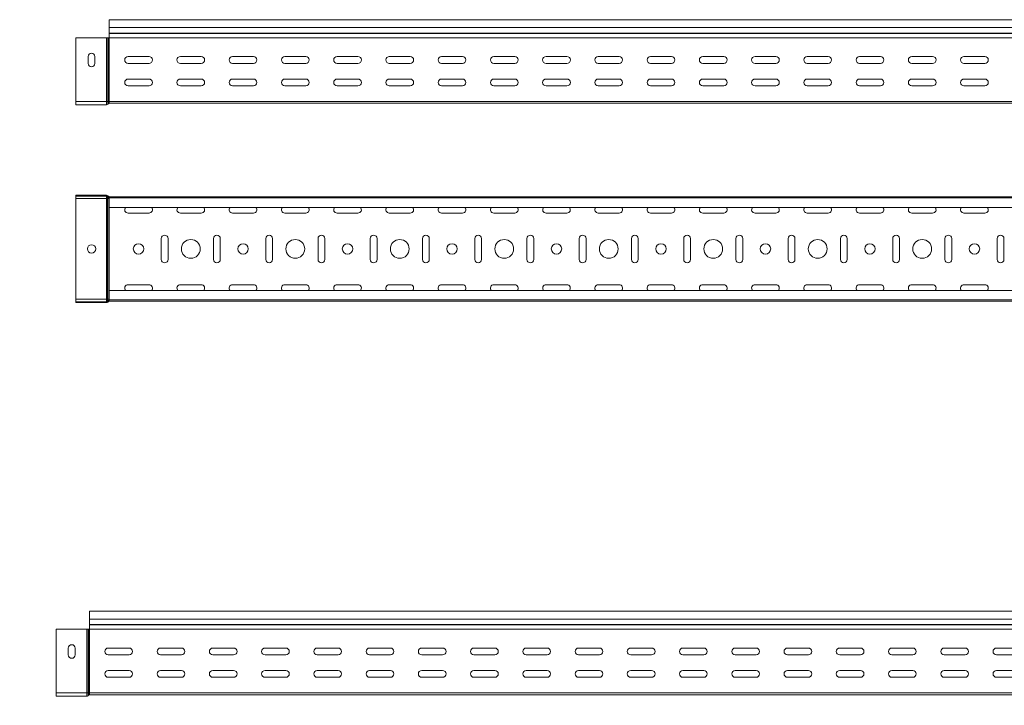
# Model space of a CAD drawing. Header units: millimetres. Extents: x -687 to 2818, y -3045 to -151.
# Tile 7 of 11: x 255 to 1198, y -807 to -151. Entities that reach past the tile are written whole.
import ezdxf

# ---------------------------------------------------------------- set-up
doc = ezdxf.new("R2010")
doc.units = ezdxf.units.MM
doc.styles.add('SLDTEXTSTYLE0', font='TXT', dxfattribs={"width": 0.7, "bigfont": 'bigfont'})

msp = doc.modelspace()

# ---------------------------------------------------------------- linework, layer by layer
at = {"color": 7, "linetype": 'Continuous', "lineweight": 15}
for p, q in [((2809.2, -151.13), (341.2, -151.13)), ((341.2, -158.58), (341.2, -151.13)), ((341.2, -158.58), (2809.2, -158.58)), ((341.2, -163.89), (341.2, -158.58)), ((338.53, -168.39), (309.2, -168.39)), ((309.2, -229.33), (309.2, -168.39)), ((338.53, -229.33), (338.53, -168.39)), ((339.86, -168.39), (338.53, -168.39)), ((339.86, -229.33), (339.86, -168.39)), ((340.33, -168.39), (339.86, -168.39)), ((340.33, -229.33), (340.33, -168.39)), ((341, -168.39), (340.33, -168.39)), ((341, -229.33), (341, -168.39)), ((341.2, -168.39), (341, -168.39)), ((341.2, -163.89), (2809.2, -163.89)), ((341.2, -164.25), (341.2, -163.89)), ((341.2, -164.25), (2809.2, -164.25)), ((341.2, -168.39), (341.2, -164.25)), ((341.2, -229.33), (341.2, -168.39)), ((341.2, -168.39), (2809.2, -168.39)), ((320.95, -192.9), (320.95, -186.4)), ((327.45, -186.4), (327.45, -192.9)), ((359.2, -186.4), (379.2, -186.4)), ((409.2, -186.4), (429.2, -186.4)), ((459.2, -186.4), (479.2, -186.4)), ((509.2, -186.4), (529.2, -186.4)), ((559.2, -186.4), (579.2, -186.4)), ((609.2, -186.4), (629.2, -186.4)), ((659.2, -186.4), (679.2, -186.4)), ((709.2, -186.4), (729.2, -186.4)), ((759.2, -186.4), (779.2, -186.4)), ((809.2, -186.4), (829.2, -186.4)), ((859.2, -186.4), (879.2, -186.4)), ((909.2, -186.4), (929.2, -186.4)), ((959.2, -186.4), (979.2, -186.4)), ((1009.2, -186.4), (1029.2, -186.4)), ((1059.2, -186.4), (1079.2, -186.4)), ((1109.2, -186.4), (1129.2, -186.4)), ((1159.2, -186.4), (1179.2, -186.4)), ((379.2, -192.9), (359.2, -192.9)), ((429.2, -192.9), (409.2, -192.9)), ((479.2, -192.9), (459.2, -192.9)), ((529.2, -192.9), (509.2, -192.9)), ((579.2, -192.9), (559.2, -192.9)), ((629.2, -192.9), (609.2, -192.9)), ((679.2, -192.9), (659.2, -192.9)), ((729.2, -192.9), (709.2, -192.9)), ((779.2, -192.9), (759.2, -192.9)), ((829.2, -192.9), (809.2, -192.9)), ((879.2, -192.9), (859.2, -192.9)), ((929.2, -192.9), (909.2, -192.9)), ((979.2, -192.9), (959.2, -192.9)), ((1029.2, -192.9), (1009.2, -192.9)), ((1079.2, -192.9), (1059.2, -192.9)), ((1129.2, -192.9), (1109.2, -192.9)), ((1179.2, -192.9), (1159.2, -192.9)), ((359.2, -207.9), (379.2, -207.9)), ((379.2, -214.4), (359.2, -214.4)), ((409.2, -207.9), (429.2, -207.9)), ((429.2, -214.4), (409.2, -214.4)), ((459.2, -207.9), (479.2, -207.9)), ((479.2, -214.4), (459.2, -214.4)), ((509.2, -207.9), (529.2, -207.9)), ((529.2, -214.4), (509.2, -214.4)), ((559.2, -207.9), (579.2, -207.9)), ((579.2, -214.4), (559.2, -214.4)), ((609.2, -207.9), (629.2, -207.9)), ((629.2, -214.4), (609.2, -214.4)), ((659.2, -207.9), (679.2, -207.9)), ((679.2, -214.4), (659.2, -214.4)), ((709.2, -207.9), (729.2, -207.9)), ((729.2, -214.4), (709.2, -214.4)), ((759.2, -207.9), (779.2, -207.9)), ((779.2, -214.4), (759.2, -214.4)), ((809.2, -207.9), (829.2, -207.9)), ((829.2, -214.4), (809.2, -214.4)), ((859.2, -207.9), (879.2, -207.9)), ((879.2, -214.4), (859.2, -214.4)), ((909.2, -207.9), (929.2, -207.9)), ((929.2, -214.4), (909.2, -214.4)), ((959.2, -207.9), (979.2, -207.9)), ((979.2, -214.4), (959.2, -214.4)), ((1009.2, -207.9), (1029.2, -207.9)), ((1029.2, -214.4), (1009.2, -214.4)), ((1059.2, -207.9), (1079.2, -207.9)), ((1079.2, -214.4), (1059.2, -214.4)), ((1109.2, -207.9), (1129.2, -207.9)), ((1129.2, -214.4), (1109.2, -214.4)), ((1159.2, -207.9), (1179.2, -207.9)), ((1179.2, -214.4), (1159.2, -214.4)), ((338.53, -229.33), (309.2, -229.33)), ((309.2, -232.53), (309.2, -229.33)), ((338.53, -232.53), (309.2, -232.53)), ((338.53, -232.53), (338.53, -229.33)), ((339.86, -229.33), (338.53, -229.33)), ((339.86, -231.94), (339.86, -229.33)), ((340.33, -229.33), (339.86, -229.33)), ((340.33, -231.42), (339.86, -231.94)), ((340.33, -231.42), (340.33, -229.33)), ((341, -229.33), (340.33, -229.33)), ((341, -231.13), (341, -229.33)), ((341.2, -229.33), (341, -229.33)), ((341.2, -231.13), (341, -231.13)), ((341.2, -231.13), (341.2, -229.33)), ((341.2, -229.33), (2809.2, -229.33)), ((341.2, -231.13), (2809.2, -231.13)), ((338.53, -319.06), (309.2, -319.06)), ((309.2, -319.96), (309.2, -319.06)), ((338.53, -319.96), (309.2, -319.96)), ((309.2, -319.96), (309.2, -322.26)), ((338.53, -319.96), (338.53, -319.06)), ((338.53, -319.96), (338.53, -322.26)), ((339.2, -320.25), (339.86, -319.65)), ((339.67, -320.77), (339.2, -320.25)), ((339.2, -320.25), (339.2, -322.26)), ((339.67, -320.77), (340.33, -320.16)), ((340.33, -320.16), (339.86, -319.65)), ((338.53, -322.26), (309.2, -322.26)), ((309.2, -322.26), (309.2, -418.66)), ((339.2, -322.26), (338.53, -322.26)), ((338.53, -322.26), (338.53, -418.66)), ((339.67, -322.26), (339.2, -322.26)), ((339.2, -322.26), (339.2, -418.66)), ((339.67, -320.77), (339.67, -322.26)), ((341, -322.26), (339.67, -322.26)), ((339.67, -322.26), (339.67, -418.66)), ((341, -321.36), (341, -320.46)), ((341.2, -320.46), (341, -320.46)), ((341.2, -321.36), (341, -321.36)), ((341, -321.36), (341, -322.26)), ((341.2, -322.26), (341, -322.26)), ((341, -322.26), (341, -418.66)), ((341.2, -320.46), (2809.2, -320.46)), ((341.2, -321.58), (341.2, -320.46)), ((2809.2, -321.58), (341.2, -321.58)), ((341.2, -330.68), (341.2, -321.58)), ((341.2, -330.68), (2809.2, -330.68)), ((341.2, -330.68), (341.2, -410.23)), ((359.2, -336.21), (379.2, -336.21)), ((409.2, -336.21), (429.2, -336.21)), ((459.2, -336.21), (479.2, -336.21)), ((509.2, -336.21), (529.2, -336.21)), ((559.2, -336.21), (579.2, -336.21)), ((609.2, -336.21), (629.2, -336.21)), ((659.2, -336.21), (679.2, -336.21)), ((709.2, -336.21), (729.2, -336.21)), ((759.2, -336.21), (779.2, -336.21)), ((809.2, -336.21), (829.2, -336.21)), ((859.2, -336.21), (879.2, -336.21)), ((909.2, -336.21), (929.2, -336.21)), ((959.2, -336.21), (979.2, -336.21)), ((1009.2, -336.21), (1029.2, -336.21)), ((1059.2, -336.21), (1079.2, -336.21)), ((1109.2, -336.21), (1129.2, -336.21)), ((1159.2, -336.21), (1179.2, -336.21)), ((390.95, -360.46), (390.95, -380.46)), ((397.45, -380.46), (397.45, -360.46)), ((440.95, -360.46), (440.95, -380.46)), ((447.45, -380.46), (447.45, -360.46)), ((490.95, -360.46), (490.95, -380.46)), ((497.45, -380.46), (497.45, -360.46)), ((540.95, -360.46), (540.95, -380.46)), ((547.45, -380.46), (547.45, -360.46)), ((590.95, -360.46), (590.95, -380.46)), ((597.45, -380.46), (597.45, -360.46)), ((640.95, -360.46), (640.95, -380.46)), ((647.45, -380.46), (647.45, -360.46)), ((690.95, -360.46), (690.95, -380.46)), ((697.45, -380.46), (697.45, -360.46)), ((740.95, -360.46), (740.95, -380.46)), ((747.45, -380.46), (747.45, -360.46)), ((790.95, -360.46), (790.95, -380.46)), ((797.45, -380.46), (797.45, -360.46)), ((840.95, -360.46), (840.95, -380.46)), ((847.45, -380.46), (847.45, -360.46)), ((890.95, -360.46), (890.95, -380.46)), ((897.45, -380.46), (897.45, -360.46)), ((940.95, -360.46), (940.95, -380.46)), ((947.45, -380.46), (947.45, -360.46)), ((990.95, -360.46), (990.95, -380.46)), ((997.45, -380.46), (997.45, -360.46)), ((1040.95, -360.46), (1040.95, -380.46)), ((1047.45, -380.46), (1047.45, -360.46)), ((1090.95, -360.46), (1090.95, -380.46)), ((1097.45, -380.46), (1097.45, -360.46)), ((1140.95, -360.46), (1140.95, -380.46)), ((1147.45, -380.46), (1147.45, -360.46)), ((1190.95, -360.46), (1190.95, -380.46)), ((1197.45, -380.46), (1197.45, -360.46)), ((379.2, -404.71), (359.2, -404.71)), ((429.2, -404.71), (409.2, -404.71)), ((479.2, -404.71), (459.2, -404.71)), ((529.2, -404.71), (509.2, -404.71)), ((579.2, -404.71), (559.2, -404.71)), ((629.2, -404.71), (609.2, -404.71)), ((679.2, -404.71), (659.2, -404.71)), ((729.2, -404.71), (709.2, -404.71)), ((779.2, -404.71), (759.2, -404.71)), ((829.2, -404.71), (809.2, -404.71)), ((879.2, -404.71), (859.2, -404.71)), ((929.2, -404.71), (909.2, -404.71)), ((979.2, -404.71), (959.2, -404.71)), ((1029.2, -404.71), (1009.2, -404.71)), ((1079.2, -404.71), (1059.2, -404.71)), ((1129.2, -404.71), (1109.2, -404.71)), ((1179.2, -404.71), (1159.2, -404.71)), ((2809.2, -410.23), (341.2, -410.23)), ((341.2, -419.33), (341.2, -410.23)), ((338.53, -418.66), (309.2, -418.66)), ((309.2, -418.66), (309.2, -420.96)), ((309.2, -420.96), (309.2, -421.86)), ((338.53, -420.96), (309.2, -420.96)), ((338.53, -421.86), (309.2, -421.86)), ((339.2, -418.66), (338.53, -418.66)), ((338.53, -418.66), (338.53, -420.96)), ((338.53, -420.96), (338.53, -421.86)), ((339.67, -418.66), (339.2, -418.66)), ((339.2, -418.66), (339.2, -420.66)), ((339.67, -420.15), (339.2, -420.66)), ((339.2, -420.66), (339.86, -421.27)), ((341, -418.66), (339.67, -418.66)), ((339.67, -418.66), (339.67, -420.15)), ((339.67, -420.15), (340.33, -420.75)), ((340.33, -420.75), (339.86, -421.27)), ((341.2, -418.66), (341, -418.66)), ((341, -418.66), (341, -419.56)), ((341, -419.56), (341, -420.46)), ((341.2, -419.56), (341, -419.56)), ((341.2, -420.46), (341, -420.46)), ((341.2, -419.33), (2809.2, -419.33)), ((341.2, -420.46), (341.2, -419.33)), ((341.2, -420.46), (2809.2, -420.46)), ((2790.22, -717.12), (322.22, -717.12)), ((322.22, -724.58), (322.22, -717.12)), ((322.22, -724.58), (2790.22, -724.58)), ((322.22, -729.89), (322.22, -724.58)), ((319.55, -734.38), (290.22, -734.38)), ((290.22, -795.32), (290.22, -734.38)), ((319.55, -795.32), (319.55, -734.38)), ((320.88, -734.38), (319.55, -734.38)), ((320.88, -795.32), (320.88, -734.38)), ((321.35, -734.38), (320.88, -734.38)), ((321.35, -795.32), (321.35, -734.38)), ((322.02, -734.38), (321.35, -734.38)), ((322.02, -795.32), (322.02, -734.38)), ((322.22, -734.38), (322.02, -734.38)), ((322.22, -730.25), (322.22, -729.89)), ((322.22, -729.89), (2790.22, -729.89)), ((322.22, -734.38), (322.22, -730.25)), ((322.22, -730.25), (2790.22, -730.25)), ((322.22, -734.38), (2790.22, -734.38)), ((322.22, -795.32), (322.22, -734.38)), ((301.97, -752.39), (301.97, -758.89)), ((308.47, -758.89), (308.47, -752.39)), ((360.22, -752.37), (340.22, -752.37)), ((410.22, -752.37), (390.22, -752.37)), ((460.22, -752.37), (440.22, -752.37)), ((510.22, -752.37), (490.22, -752.37)), ((560.22, -752.37), (540.22, -752.37)), ((610.22, -752.37), (590.22, -752.37)), ((660.22, -752.37), (640.22, -752.37)), ((710.22, -752.37), (690.22, -752.37)), ((760.22, -752.37), (740.22, -752.37)), ((810.22, -752.37), (790.22, -752.37)), ((860.22, -752.37), (840.22, -752.37)), ((910.22, -752.37), (890.22, -752.37)), ((960.22, -752.37), (940.22, -752.37)), ((1010.22, -752.37), (990.22, -752.37)), ((1060.22, -752.37), (1040.22, -752.37)), ((1110.22, -752.37), (1090.22, -752.37)), ((1160.22, -752.37), (1140.22, -752.37)), ((1210.22, -752.37), (1190.22, -752.37)), ((340.22, -758.87), (360.22, -758.87)), ((390.22, -758.87), (410.22, -758.87)), ((440.22, -758.87), (460.22, -758.87)), ((490.22, -758.87), (510.22, -758.87)), ((540.22, -758.87), (560.22, -758.87)), ((590.22, -758.87), (610.22, -758.87)), ((640.22, -758.87), (660.22, -758.87)), ((690.22, -758.87), (710.22, -758.87)), ((740.22, -758.87), (760.22, -758.87)), ((790.22, -758.87), (810.22, -758.87)), ((840.22, -758.87), (860.22, -758.87)), ((890.22, -758.87), (910.22, -758.87)), ((940.22, -758.87), (960.22, -758.87)), ((990.22, -758.87), (1010.22, -758.87)), ((1040.22, -758.87), (1060.22, -758.87)), ((1090.22, -758.87), (1110.22, -758.87)), ((1140.22, -758.87), (1160.22, -758.87)), ((1190.22, -758.87), (1210.22, -758.87)), ((360.22, -773.87), (340.22, -773.87)), ((340.22, -780.37), (360.22, -780.37)), ((410.22, -773.87), (390.22, -773.87)), ((390.22, -780.37), (410.22, -780.37)), ((460.22, -773.87), (440.22, -773.87)), ((440.22, -780.37), (460.22, -780.37)), ((510.22, -773.87), (490.22, -773.87)), ((490.22, -780.37), (510.22, -780.37)), ((560.22, -773.87), (540.22, -773.87)), ((540.22, -780.37), (560.22, -780.37)), ((610.22, -773.87), (590.22, -773.87)), ((590.22, -780.37), (610.22, -780.37)), ((660.22, -773.87), (640.22, -773.87)), ((640.22, -780.37), (660.22, -780.37)), ((710.22, -773.87), (690.22, -773.87)), ((690.22, -780.37), (710.22, -780.37)), ((760.22, -773.87), (740.22, -773.87)), ((740.22, -780.37), (760.22, -780.37)), ((810.22, -773.87), (790.22, -773.87)), ((790.22, -780.37), (810.22, -780.37)), ((860.22, -773.87), (840.22, -773.87)), ((840.22, -780.37), (860.22, -780.37)), ((910.22, -773.87), (890.22, -773.87)), ((890.22, -780.37), (910.22, -780.37)), ((960.22, -773.87), (940.22, -773.87)), ((940.22, -780.37), (960.22, -780.37)), ((1010.22, -773.87), (990.22, -773.87)), ((990.22, -780.37), (1010.22, -780.37)), ((1060.22, -773.87), (1040.22, -773.87)), ((1040.22, -780.37), (1060.22, -780.37)), ((1110.22, -773.87), (1090.22, -773.87)), ((1090.22, -780.37), (1110.22, -780.37)), ((1160.22, -773.87), (1140.22, -773.87)), ((1140.22, -780.37), (1160.22, -780.37)), ((1210.22, -773.87), (1190.22, -773.87)), ((1190.22, -780.37), (1210.22, -780.37)), ((319.55, -795.32), (290.22, -795.32)), ((290.22, -798.52), (290.22, -795.32)), ((319.55, -798.52), (290.22, -798.52)), ((319.55, -798.52), (319.55, -795.32)), ((320.88, -795.32), (319.55, -795.32)), ((320.88, -797.93), (320.88, -795.32)), ((321.35, -795.32), (320.88, -795.32)), ((321.35, -797.42), (320.88, -797.93)), ((321.35, -797.42), (321.35, -795.32)), ((322.02, -795.32), (321.35, -795.32)), ((322.02, -797.12), (322.02, -795.32)), ((322.22, -795.32), (322.02, -795.32)), ((322.22, -797.12), (322.02, -797.12)), ((322.22, -797.12), (322.22, -795.32)), ((322.22, -795.32), (2790.22, -795.32)), ((322.22, -797.12), (2790.22, -797.12))]:
    msp.add_line(p, q, dxfattribs=at)
for centre, radius in [((324.2, -370.46), 4), ((369.2, -370.46), 5), ((419.2, -370.46), 9), ((469.2, -370.46), 5), ((519.2, -370.46), 9), ((569.2, -370.46), 5), ((619.2, -370.46), 9), ((669.2, -370.46), 5), ((719.2, -370.46), 9), ((769.2, -370.46), 5), ((819.2, -370.46), 9), ((869.2, -370.46), 5), ((919.2, -370.46), 9), ((969.2, -370.46), 5), ((1019.2, -370.46), 9), ((1069.2, -370.46), 5), ((1119.2, -370.46), 9), ((1169.2, -370.46), 5)]:
    msp.add_circle(centre, radius, dxfattribs=at)
for centre, radius, start, end in [((324.2, -186.4), 3.25, 0, 180), ((359.2, -189.65), 3.25, 90, 270), ((379.2, -189.65), 3.25, 270, 90), ((409.2, -189.65), 3.25, 90, 270), ((429.2, -189.65), 3.25, 270, 90), ((459.2, -189.65), 3.25, 90, 270), ((479.2, -189.65), 3.25, 270, 90), ((509.2, -189.65), 3.25, 90, 270), ((529.2, -189.65), 3.25, 270, 90), ((559.2, -189.65), 3.25, 90, 270), ((579.2, -189.65), 3.25, 270, 90), ((609.2, -189.65), 3.25, 90, 270), ((629.2, -189.65), 3.25, 270, 90), ((659.2, -189.65), 3.25, 90, 270), ((679.2, -189.65), 3.25, 270, 90), ((709.2, -189.65), 3.25, 90, 270), ((729.2, -189.65), 3.25, 270, 90), ((759.2, -189.65), 3.25, 90, 270), ((779.2, -189.65), 3.25, 270, 90), ((809.2, -189.65), 3.25, 90, 270), ((829.2, -189.65), 3.25, 270, 90), ((859.2, -189.65), 3.25, 90, 270), ((879.2, -189.65), 3.25, 270, 90), ((909.2, -189.65), 3.25, 90, 270), ((929.2, -189.65), 3.25, 270, 90), ((959.2, -189.65), 3.25, 90, 270), ((979.2, -189.65), 3.25, 270, 90), ((1009.2, -189.65), 3.25, 90, 270), ((1029.2, -189.65), 3.25, 270, 90), ((1059.2, -189.65), 3.25, 90, 270), ((1079.2, -189.65), 3.25, 270, 90), ((1109.2, -189.65), 3.25, 90, 270), ((1129.2, -189.65), 3.25, 270, 90), ((1159.2, -189.65), 3.25, 90, 270), ((1179.2, -189.65), 3.25, 270, 90), ((324.2, -192.9), 3.25, 180, 0), ((359.2, -211.15), 3.25, 90, 270), ((379.2, -211.15), 3.25, 270, 90), ((409.2, -211.15), 3.25, 90, 270), ((429.2, -211.15), 3.25, 270, 90), ((459.2, -211.15), 3.25, 90, 270), ((479.2, -211.15), 3.25, 270, 90), ((509.2, -211.15), 3.25, 90, 270), ((529.2, -211.15), 3.25, 270, 90), ((559.2, -211.15), 3.25, 90, 270), ((579.2, -211.15), 3.25, 270, 90), ((609.2, -211.15), 3.25, 90, 270), ((629.2, -211.15), 3.25, 270, 90), ((659.2, -211.15), 3.25, 90, 270), ((679.2, -211.15), 3.25, 270, 90), ((709.2, -211.15), 3.25, 90, 270), ((729.2, -211.15), 3.25, 270, 90), ((759.2, -211.15), 3.25, 90, 270), ((779.2, -211.15), 3.25, 270, 90), ((809.2, -211.15), 3.25, 90, 270), ((829.2, -211.15), 3.25, 270, 90), ((859.2, -211.15), 3.25, 90, 270), ((879.2, -211.15), 3.25, 270, 90), ((909.2, -211.15), 3.25, 90, 270), ((929.2, -211.15), 3.25, 270, 90), ((959.2, -211.15), 3.25, 90, 270), ((979.2, -211.15), 3.25, 270, 90), ((1009.2, -211.15), 3.25, 90, 270), ((1029.2, -211.15), 3.25, 270, 90), ((1059.2, -211.15), 3.25, 90, 270), ((1079.2, -211.15), 3.25, 270, 90), ((1109.2, -211.15), 3.25, 90, 270), ((1129.2, -211.15), 3.25, 270, 90), ((1159.2, -211.15), 3.25, 90, 270), ((1179.2, -211.15), 3.25, 270, 90), ((338.53, -230.73), 1.8, 270, 317.68589), ((341, -232.03), 0.9, 90, 137.68589), ((338.53, -320.86), 1.8, 42.31411, 90), ((338.53, -320.86), 0.9, 42.31411, 90), ((341, -319.56), 0.9, 222.31411, 270), ((341, -319.56), 1.8, 222.31411, 270), ((359.2, -332.96), 3.25, 135.573, 270), ((379.2, -332.96), 3.25, 270, 44.427), ((409.2, -332.96), 3.25, 135.573, 270), ((429.2, -332.96), 3.25, 270, 44.427), ((459.2, -332.96), 3.25, 135.573, 270), ((479.2, -332.96), 3.25, 270, 44.427), ((509.2, -332.96), 3.25, 135.573, 270), ((529.2, -332.96), 3.25, 270, 44.427), ((559.2, -332.96), 3.25, 135.573, 270), ((579.2, -332.96), 3.25, 270, 44.427), ((609.2, -332.96), 3.25, 135.573, 270), ((629.2, -332.96), 3.25, 270, 44.427), ((659.2, -332.96), 3.25, 135.573, 270), ((679.2, -332.96), 3.25, 270, 44.427), ((709.2, -332.96), 3.25, 135.573, 270), ((729.2, -332.96), 3.25, 270, 44.427), ((759.2, -332.96), 3.25, 135.573, 270), ((779.2, -332.96), 3.25, 270, 44.427), ((809.2, -332.96), 3.25, 135.573, 270), ((829.2, -332.96), 3.25, 270, 44.427), ((859.2, -332.96), 3.25, 135.573, 270), ((879.2, -332.96), 3.25, 270, 44.427), ((909.2, -332.96), 3.25, 135.573, 270), ((929.2, -332.96), 3.25, 270, 44.427), ((959.2, -332.96), 3.25, 135.573, 270), ((979.2, -332.96), 3.25, 270, 44.427), ((1009.2, -332.96), 3.25, 135.573, 270), ((1029.2, -332.96), 3.25, 270, 44.427), ((1059.2, -332.96), 3.25, 135.573, 270), ((1079.2, -332.96), 3.25, 270, 44.427), ((1109.2, -332.96), 3.25, 135.573, 270), ((1129.2, -332.96), 3.25, 270, 44.427), ((1159.2, -332.96), 3.25, 135.573, 270), ((1179.2, -332.96), 3.25, 270, 44.427), ((394.2, -360.46), 3.25, 0, 180), ((444.2, -360.46), 3.25, 0, 180), ((494.2, -360.46), 3.25, 0, 180), ((544.2, -360.46), 3.25, 0, 180), ((594.2, -360.46), 3.25, 0, 180), ((644.2, -360.46), 3.25, 0, 180), ((694.2, -360.46), 3.25, 0, 180), ((744.2, -360.46), 3.25, 0, 180), ((794.2, -360.46), 3.25, 0, 180), ((844.2, -360.46), 3.25, 0, 180), ((894.2, -360.46), 3.25, 0, 180), ((944.2, -360.46), 3.25, 0, 180), ((994.2, -360.46), 3.25, 0, 180), ((1044.2, -360.46), 3.25, 0, 180), ((1094.2, -360.46), 3.25, 0, 180), ((1144.2, -360.46), 3.25, 0, 180), ((1194.2, -360.46), 3.25, 0, 180), ((394.2, -380.46), 3.25, 180, 0), ((444.2, -380.46), 3.25, 180, 0), ((494.2, -380.46), 3.25, 180, 0), ((544.2, -380.46), 3.25, 180, 0), ((594.2, -380.46), 3.25, 180, 0), ((644.2, -380.46), 3.25, 180, 0), ((694.2, -380.46), 3.25, 180, 0), ((744.2, -380.46), 3.25, 180, 0), ((794.2, -380.46), 3.25, 180, 0), ((844.2, -380.46), 3.25, 180, 0), ((894.2, -380.46), 3.25, 180, 0), ((944.2, -380.46), 3.25, 180, 0), ((994.2, -380.46), 3.25, 180, 0), ((1044.2, -380.46), 3.25, 180, 0), ((1094.2, -380.46), 3.25, 180, 0), ((1144.2, -380.46), 3.25, 180, 0), ((1194.2, -380.46), 3.25, 180, 0), ((359.2, -407.96), 3.25, 90, 224.427), ((379.2, -407.96), 3.25, 315.573, 90), ((409.2, -407.96), 3.25, 90, 224.427), ((429.2, -407.96), 3.25, 315.573, 90), ((459.2, -407.96), 3.25, 90, 224.427), ((479.2, -407.96), 3.25, 315.573, 90), ((509.2, -407.96), 3.25, 90, 224.427), ((529.2, -407.96), 3.25, 315.573, 90), ((559.2, -407.96), 3.25, 90, 224.427), ((579.2, -407.96), 3.25, 315.573, 90), ((609.2, -407.96), 3.25, 90, 224.427), ((629.2, -407.96), 3.25, 315.573, 90), ((659.2, -407.96), 3.25, 90, 224.427), ((679.2, -407.96), 3.25, 315.573, 90), ((709.2, -407.96), 3.25, 90, 224.427), ((729.2, -407.96), 3.25, 315.573, 90), ((759.2, -407.96), 3.25, 90, 224.427), ((779.2, -407.96), 3.25, 315.573, 90), ((809.2, -407.96), 3.25, 90, 224.427), ((829.2, -407.96), 3.25, 315.573, 90), ((859.2, -407.96), 3.25, 90, 224.427), ((879.2, -407.96), 3.25, 315.573, 90), ((909.2, -407.96), 3.25, 90, 224.427), ((929.2, -407.96), 3.25, 315.573, 90), ((959.2, -407.96), 3.25, 90, 224.427), ((979.2, -407.96), 3.25, 315.573, 90), ((1009.2, -407.96), 3.25, 90, 224.427), ((1029.2, -407.96), 3.25, 315.573, 90), ((1059.2, -407.96), 3.25, 90, 224.427), ((1079.2, -407.96), 3.25, 315.573, 90), ((1109.2, -407.96), 3.25, 90, 224.427), ((1129.2, -407.96), 3.25, 315.573, 90), ((1159.2, -407.96), 3.25, 90, 224.427), ((1179.2, -407.96), 3.25, 315.573, 90), ((338.53, -420.06), 0.9, 270, 317.68589), ((338.53, -420.06), 1.8, 270, 317.68589), ((341, -421.36), 1.8, 90, 137.68589), ((341, -421.36), 0.9, 90, 137.68589), ((305.22, -752.39), 3.25, 0, 180), ((340.22, -755.62), 3.25, 90, 270), ((360.22, -755.62), 3.25, 270, 90), ((390.22, -755.62), 3.25, 90, 270), ((410.22, -755.62), 3.25, 270, 90), ((440.22, -755.62), 3.25, 90, 270), ((460.22, -755.62), 3.25, 270, 90), ((490.22, -755.62), 3.25, 90, 270), ((510.22, -755.62), 3.25, 270, 90), ((540.22, -755.62), 3.25, 90, 270), ((560.22, -755.62), 3.25, 270, 90), ((590.22, -755.62), 3.25, 90, 270), ((610.22, -755.62), 3.25, 270, 90), ((640.22, -755.62), 3.25, 90, 270), ((660.22, -755.62), 3.25, 270, 90), ((690.22, -755.62), 3.25, 90, 270), ((710.22, -755.62), 3.25, 270, 90), ((740.22, -755.62), 3.25, 90, 270), ((760.22, -755.62), 3.25, 270, 90), ((790.22, -755.62), 3.25, 90, 270), ((810.22, -755.62), 3.25, 270, 90), ((840.22, -755.62), 3.25, 90, 270), ((860.22, -755.62), 3.25, 270, 90), ((890.22, -755.62), 3.25, 90, 270), ((910.22, -755.62), 3.25, 270, 90), ((940.22, -755.62), 3.25, 90, 270), ((960.22, -755.62), 3.25, 270, 90), ((990.22, -755.62), 3.25, 90, 270), ((1010.22, -755.62), 3.25, 270, 90), ((1040.22, -755.62), 3.25, 90, 270), ((1060.22, -755.62), 3.25, 270, 90), ((1090.22, -755.62), 3.25, 90, 270), ((1110.22, -755.62), 3.25, 270, 90), ((1140.22, -755.62), 3.25, 90, 270), ((1160.22, -755.62), 3.25, 270, 90), ((1190.22, -755.62), 3.25, 90, 270), ((305.22, -758.89), 3.25, 180, 0), ((340.22, -777.12), 3.25, 90, 270), ((360.22, -777.12), 3.25, 270, 90), ((390.22, -777.12), 3.25, 90, 270), ((410.22, -777.12), 3.25, 270, 90), ((440.22, -777.12), 3.25, 90, 270), ((460.22, -777.12), 3.25, 270, 90), ((490.22, -777.12), 3.25, 90, 270), ((510.22, -777.12), 3.25, 270, 90), ((540.22, -777.12), 3.25, 90, 270), ((560.22, -777.12), 3.25, 270, 90), ((590.22, -777.12), 3.25, 90, 270), ((610.22, -777.12), 3.25, 270, 90), ((640.22, -777.12), 3.25, 90, 270), ((660.22, -777.12), 3.25, 270, 90), ((690.22, -777.12), 3.25, 90, 270), ((710.22, -777.12), 3.25, 270, 90), ((740.22, -777.12), 3.25, 90, 270), ((760.22, -777.12), 3.25, 270, 90), ((790.22, -777.12), 3.25, 90, 270), ((810.22, -777.12), 3.25, 270, 90), ((840.22, -777.12), 3.25, 90, 270), ((860.22, -777.12), 3.25, 270, 90), ((890.22, -777.12), 3.25, 90, 270), ((910.22, -777.12), 3.25, 270, 90), ((940.22, -777.12), 3.25, 90, 270), ((960.22, -777.12), 3.25, 270, 90), ((990.22, -777.12), 3.25, 90, 270), ((1010.22, -777.12), 3.25, 270, 90), ((1040.22, -777.12), 3.25, 90, 270), ((1060.22, -777.12), 3.25, 270, 90), ((1090.22, -777.12), 3.25, 90, 270), ((1110.22, -777.12), 3.25, 270, 90), ((1140.22, -777.12), 3.25, 90, 270), ((1160.22, -777.12), 3.25, 270, 90), ((1190.22, -777.12), 3.25, 90, 270), ((319.55, -796.72), 1.8, 270, 317.68589), ((322.02, -798.02), 0.9, 90, 137.68589)]:
    msp.add_arc(centre, radius, start, end, dxfattribs=at)

# ---------------------------------------------------------------- texts
at = {"color": 7, "linetype": 'Continuous', "lineweight": 0, "char_height": 30, "attachment_point": 1, "style": 'SLDTEXTSTYLE0'}
for s, insert in [('011183 \\M+1844C\\M+18450\\M+1844D\\M+18448\\M+18453(\\M+1844D)-100\\M+1848780\\M+18481\\M+18482', (-687.51, -163.19)), ('011283 \\M+1844C\\M+18450\\M+1844D\\M+18448\\M+18453(\\M+1844D) -200\\M+1848780\\M+18481\\M+18482', (-687.51, -719.81))]:
    msp.add_mtext(s, dxfattribs=dict(at, insert=insert))

doc.saveas('drawing.dxf')
